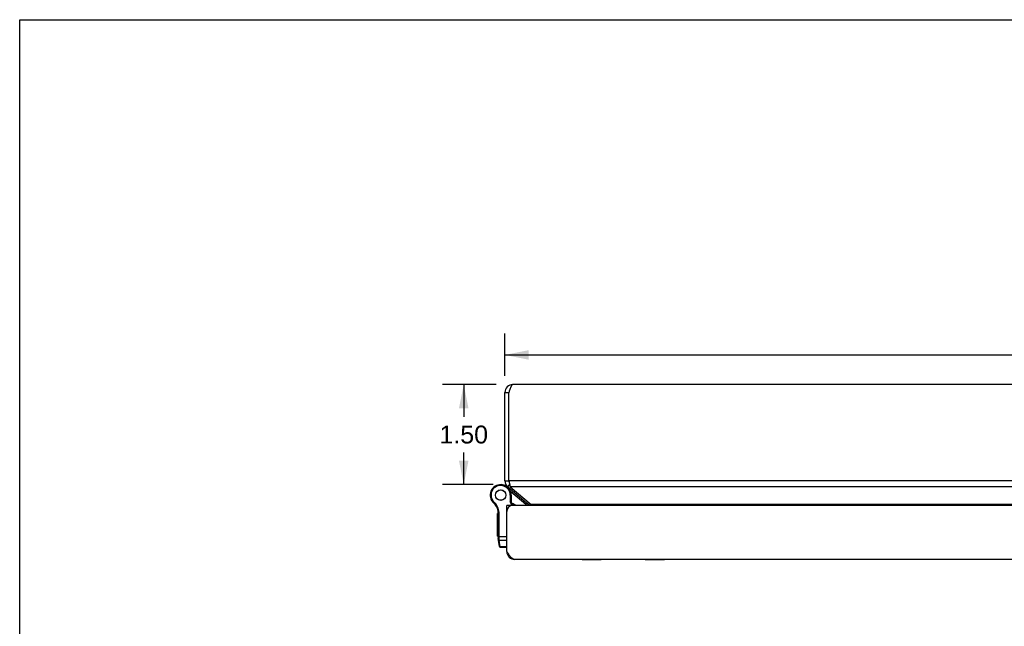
# Model space of a CAD drawing. Header units: inches. Extents: x 0 to 60.7, y 0 to 39.3.
# Tile 9 of 16: x 0 to 14.8, y 30.2 to 39.3. Entities that reach past the tile are written whole.
import ezdxf

# ---------------------------------------------------------------- set-up
doc = ezdxf.new("R2010")
doc.units = ezdxf.units.IN
doc.header["$LTSCALE"] = 3.339286
doc.header["$MEASUREMENT"] = 0
doc.layers.get('0').update_dxf_attribs({"linetype": 'CONTINUOUS'})
for name, color, linetype in [('02___PRT_ALL_AXES', 7, 'CONTINUOUS'), ('06___PRT_ALL_SURFS', 7, 'CONTINUOUS'), ('DIMENSIONS', 7, 'CONTINUOUS')]:
    doc.layers.add(name, color=color, linetype=linetype)
doc.styles.get("Standard").update_dxf_attribs({"font": 'arial.ttf'})
doc.dimstyles.new('DIMSTYLE_1', dxfattribs={"dimtxt": 0.267857, "dimasz": 0.357143, "dimexe": 0.09, "dimexo": 0.07, "dimgap": 0.0375, "dimtad": 0, "dimtih": 1, "dimtoh": 1, "dimzin": 4, "dimdsep": 46, "dimtxsty": 'Standard', "dimblk": '_FILLED', "dimblk1": '_FILLED', "dimblk2": '_FILLED', "dimcen": 0.09, "dimazin": 1, "dimtfac": 1, "dimtofl": 0, "dimtmove": 0, "dimatfit": 3, "dimldrblk": '_FILLED', "dimfxl": 0, "dimtolj": 1, "dimtzin": 4, "dimarcsym": 0})

# ---------------------------------------------------------------- blocks, each defined once
blk = doc.blocks.new('_FILLED')
at = {"color": 0, "linetype": 'ByBlock'}
blk.add_solid([(0, 0), (-1, 0.2), (-1, -0.2)], dxfattribs=at)
blk = doc.blocks.new('*D16')
at = {"layer": 'DIMENSIONS', "color": 2, "linetype": 'Continuous'}
for p, q in [((7.147, 33.811), (6.34, 33.811)), ((6.661, 33.811), (6.661, 33.328)), ((6.661, 32.31), (6.661, 32.792)), ((7.1, 32.31), (6.34, 32.31))]:
    blk.add_line(p, q, dxfattribs=at)
at = {"layer": 'DIMENSIONS', "color": 2, "linetype": 'Continuous', "xscale": 0.3571428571, "yscale": 0.3571428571, "zscale": 0.3571428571}
for p, rotation in [((6.661, 33.811), 90), ((6.661, 32.31), 270)]:
    blk.add_blockref('_FILLED', p, dxfattribs=dict(at, rotation=rotation))
at = {"layer": 'DIMENSIONS', "color": 2, "linetype": 'Continuous', "insert": (6.661, 33.194), "char_height": 0.2679, "width": 0.72789, "attachment_point": 2, "line_spacing_factor": 0.9}
blk.add_mtext('1.50', dxfattribs=at)
blk = doc.blocks.new('*D21')
at = {"layer": 'DIMENSIONS', "color": 2, "linetype": 'Continuous'}
for p, q in [((7.277, 33.941), (7.277, 34.576)), ((27.277, 33.941), (27.277, 34.576)), ((7.277, 34.255), (16.676, 34.255)), ((27.277, 34.255), (17.879, 34.255))]:
    blk.add_line(p, q, dxfattribs=at)
at = {"layer": 'DIMENSIONS', "color": 2, "linetype": 'Continuous', "xscale": 0.3571428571, "yscale": 0.3571428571, "zscale": 0.3571428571, "rotation": 180}
blk.add_blockref('_FILLED', (7.277, 34.255), dxfattribs=at)
at = {"layer": 'DIMENSIONS', "color": 2, "linetype": 'Continuous', "xscale": 0.3571428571, "yscale": 0.3571428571, "zscale": 0.3571428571}
blk.add_blockref('_FILLED', (27.277, 34.255), dxfattribs=at)
at = {"layer": 'DIMENSIONS', "color": 2, "linetype": 'Continuous', "insert": (17.277, 34.389), "char_height": 0.2679, "width": 0.93601, "attachment_point": 2, "line_spacing_factor": 0.9}
blk.add_mtext('20.00', dxfattribs=at)

msp = doc.modelspace()

# ---------------------------------------------------------------- linework, layer by layer
at = {"color": 7, "linetype": 'Continuous'}
for p, q in [((0, 0), (0, 39.2857)), ((0, 39.2857), (60.7143, 39.2857)), ((7.2775, 33.6906), (7.3375, 33.6906)), ((7.2775, 32.3666), (7.3375, 32.3666)), ((7.2724, 32.2971), (7.272, 32.2973)), ((7.3203, 32.2747), (7.3496, 32.3096)), ((7.339, 32.2473), (7.3448, 32.2542)), ((7.5906, 32.0088), (7.3647, 32.1983)), ((7.0786, 32.0712), (7.0898, 32.0778)), ((7.0786, 32.0712), (7.0898, 32.0778)), ((7.0786, 32.0712), (7.0786, 32.0712)), ((7.0898, 32.0778), (7.0898, 32.0778)), ((7.3591, 32.1506), (7.3591, 32.0525)), ((7.3721, 32.1506), (7.3591, 32.1506)), ((7.3721, 32.0556), (7.3591, 32.0525)), ((7.389, 31.995), (7.3591, 32.0525)), ((7.3721, 32.1506), (7.3721, 32.0556)), ((7.4034, 31.9954), (7.3721, 32.0556)), ((7.1085, 32.0352), (7.117, 32.0451)), ((7.1754, 31.9146), (7.1883, 31.9166)), ((7.3669, 31.9954), (7.3069, 31.9954)), ((7.3069, 31.935), (7.312, 31.935)), ((7.3669, 31.9954), (7.3669, 31.9902)), ((7.5906, 32.0088), (7.6098, 32.0317)), ((7.6337, 32.0117), (7.6496, 32.0307)), ((7.1769, 31.5188), (7.1769, 31.8954)), ((7.1769, 31.8954), (7.1899, 31.8954)), ((7.1899, 31.5157), (7.1899, 31.8954)), ((7.1769, 31.5307), (7.3069, 31.5307)), ((7.1954, 31.3783), (7.1781, 31.5015)), ((7.1865, 31.5158), (7.1869, 31.5158)), ((7.1869, 31.5158), (7.1873, 31.5157)), ((7.1873, 31.5157), (7.1878, 31.5157)), ((7.1878, 31.5157), (7.1882, 31.5157)), ((7.1882, 31.5157), (7.1886, 31.5157)), ((7.1886, 31.5157), (7.1891, 31.5157)), ((7.1891, 31.5157), (7.1895, 31.5157)), ((7.1895, 31.5157), (7.1899, 31.5157)), ((7.1899, 31.5144), (7.1899, 31.5157)), ((7.1899, 31.5131), (7.1899, 31.5144)), ((7.19, 31.5118), (7.1899, 31.5131)), ((7.19, 31.5106), (7.19, 31.5118)), ((7.19, 31.5093), (7.19, 31.5106)), ((7.1901, 31.5081), (7.19, 31.5093)), ((7.1901, 31.5068), (7.1901, 31.5081)), ((7.1902, 31.5056), (7.1901, 31.5068)), ((7.1903, 31.5044), (7.1902, 31.5056)), ((7.1904, 31.5031), (7.1903, 31.5044)), ((7.1905, 31.5019), (7.1904, 31.5031)), ((7.1905, 31.5008), (7.1905, 31.5019)), ((7.1907, 31.4996), (7.1905, 31.5008)), ((7.1908, 31.4984), (7.1907, 31.4996)), ((7.1909, 31.4972), (7.1908, 31.4984)), ((7.191, 31.4961), (7.1909, 31.4972)), ((7.1934, 31.4748), (7.191, 31.4961)), ((7.2075, 31.3737), (7.1934, 31.4748)), ((7.1934, 31.4748), (7.3069, 31.4748)), ((7.2082, 31.3671), (7.2075, 31.3737)), ((7.3069, 31.3737), (7.2075, 31.3737)), ((7.3069, 31.3671), (7.2082, 31.3671)), ((7.3079, 31.2898), (7.3162, 31.2908))]:
    msp.add_line(p, q, dxfattribs=at)
at = {"color": 3, "linetype": 'Continuous'}
for p, q in [((7.2775, 32.3666), (7.2775, 33.6906)), ((7.3375, 32.3666), (7.3375, 33.6906)), ((27.1575, 33.8106), (7.3975, 33.8106)), ((7.3375, 32.3666), (7.3405, 32.3517)), ((27.2175, 32.3666), (7.3375, 32.3666)), ((7.3405, 32.3517), (7.3421, 32.3443)), ((7.3203, 32.2747), (7.6337, 32.0117)), ((7.3589, 32.2747), (7.6723, 32.0117)), ((27.196, 32.2747), (7.3589, 32.2747)), ((7.3069, 31.3054), (7.3069, 31.9954)), ((27.1569, 31.9954), (7.3969, 31.9954)), ((26.8827, 32.0117), (7.6723, 32.0117)), ((27.1269, 31.1854), (7.4269, 31.1854))]:
    msp.add_line(p, q, dxfattribs=at)
for points in [[(7.3975, 33.8106), (7.3952, 33.8104), (7.3929, 33.8098), (7.3905, 33.8087), (7.3882, 33.8072), (7.3859, 33.8052), (7.3836, 33.8029), (7.3813, 33.8001), (7.379, 33.7969), (7.3767, 33.7933), (7.3744, 33.7894), (7.3721, 33.7851), (7.3698, 33.7805), (7.3675, 33.7755), (7.3652, 33.7702), (7.3629, 33.7647), (7.3605, 33.7588), (7.3582, 33.7527), (7.3559, 33.7464), (7.3536, 33.7399), (7.3513, 33.7332), (7.349, 33.7263), (7.3467, 33.7194), (7.3444, 33.7123), (7.3421, 33.7051), (7.3398, 33.6979), (7.3375, 33.6906)], [(7.3421, 32.3443), (7.3436, 32.337), (7.3451, 32.3298), (7.3467, 32.3228), (7.3482, 32.3159), (7.3497, 32.3092), (7.3512, 32.3028), (7.3528, 32.2966), (7.3543, 32.2906), (7.3558, 32.285), (7.3574, 32.2797), (7.3589, 32.2747)], [(7.6723, 32.0117), (7.6758, 32.0088), (7.6794, 32.0057), (7.683, 32.0023), (7.6866, 31.9987), (7.6897, 31.9954)], [(7.4269, 31.1854), (7.4223, 31.1856), (7.4177, 31.1863), (7.4131, 31.1874), (7.4085, 31.1889), (7.4038, 31.1909), (7.3992, 31.1932), (7.3946, 31.196), (7.39, 31.1992), (7.3854, 31.2027), (7.3808, 31.2067), (7.3762, 31.2109), (7.3716, 31.2156), (7.367, 31.2205), (7.3623, 31.2258), (7.3577, 31.2314), (7.3531, 31.2372), (7.3485, 31.2433), (7.3439, 31.2496), (7.3392, 31.2562), (7.3346, 31.2628), (7.33, 31.2697), (7.3254, 31.2767), (7.3208, 31.2838), (7.3162, 31.2909), (7.3115, 31.2982), (7.3069, 31.3054)]]:
    msp.add_lwpolyline(points, dxfattribs=at)
at = {"color": 7, "linetype": 'Continuous'}
for points in [[(7.1769, 31.5188), (7.1769, 31.5188), (7.1769, 31.5187), (7.1769, 31.5187), (7.177, 31.5186), (7.177, 31.5186), (7.177, 31.5185), (7.177, 31.5185), (7.177, 31.5184), (7.1771, 31.5183), (7.1771, 31.5183), (7.1771, 31.5182), (7.1772, 31.5182), (7.1772, 31.5181), (7.1773, 31.5181), (7.1773, 31.518), (7.1774, 31.518), (7.1774, 31.5179), (7.1775, 31.5179), (7.1776, 31.5178), (7.1776, 31.5178), (7.1777, 31.5177), (7.1778, 31.5177), (7.1779, 31.5176), (7.178, 31.5176), (7.178, 31.5175), (7.1781, 31.5175), (7.1782, 31.5175), (7.1783, 31.5174), (7.1784, 31.5174), (7.1785, 31.5173), (7.1786, 31.5173), (7.1787, 31.5172), (7.1789, 31.5172), (7.179, 31.5171), (7.1791, 31.5171), (7.1792, 31.517), (7.1793, 31.517), (7.1795, 31.517), (7.1796, 31.5169), (7.1797, 31.5169), (7.1799, 31.5168), (7.18, 31.5168), (7.1801, 31.5168), (7.1803, 31.5167), (7.1804, 31.5167), (7.1806, 31.5166), (7.1807, 31.5166), (7.1809, 31.5166), (7.181, 31.5165), (7.1812, 31.5165), (7.1814, 31.5165), (7.1815, 31.5164), (7.1817, 31.5164), (7.1819, 31.5164), (7.182, 31.5163), (7.1822, 31.5163), (7.1824, 31.5163), (7.1826, 31.5162), (7.1827, 31.5162), (7.1829, 31.5162), (7.1831, 31.5162), (7.1833, 31.5161), (7.1835, 31.5161), (7.1837, 31.5161), (7.1839, 31.516), (7.1841, 31.516), (7.1843, 31.516), (7.1845, 31.516), (7.1846, 31.516), (7.1848, 31.5159), (7.185, 31.5159), (7.1853, 31.5159), (7.1855, 31.5159), (7.1857, 31.5159), (7.1859, 31.5158), (7.1861, 31.5158), (7.1865, 31.5158)], [(7.1781, 31.5015), (7.1781, 31.5014), (7.1782, 31.5013), (7.1782, 31.5012), (7.1782, 31.501), (7.1783, 31.5009), (7.1783, 31.5008), (7.1783, 31.5007), (7.1784, 31.5006), (7.1784, 31.5005), (7.1785, 31.5004), (7.1785, 31.5002), (7.1786, 31.5001), (7.1786, 31.5), (7.1787, 31.4999), (7.1788, 31.4998), (7.1788, 31.4997), (7.1789, 31.4996), (7.179, 31.4995), (7.1791, 31.4994), (7.1792, 31.4993), (7.1792, 31.4992), (7.1793, 31.4991), (7.1794, 31.499), (7.1795, 31.4989), (7.1796, 31.4988), (7.1797, 31.4987), (7.1798, 31.4986), (7.1799, 31.4985), (7.1801, 31.4984), (7.1802, 31.4983), (7.1803, 31.4982), (7.1804, 31.4982), (7.1805, 31.4981), (7.1807, 31.498), (7.1808, 31.4979), (7.1809, 31.4978), (7.1811, 31.4977), (7.1812, 31.4977), (7.1813, 31.4976), (7.1815, 31.4975), (7.1816, 31.4974), (7.1818, 31.4974), (7.1819, 31.4973), (7.1821, 31.4972), (7.1822, 31.4972), (7.1824, 31.4971), (7.1825, 31.497), (7.1827, 31.497), (7.1829, 31.4969), (7.183, 31.4969), (7.1832, 31.4968), (7.1834, 31.4967), (7.1836, 31.4967), (7.1837, 31.4966), (7.1839, 31.4966), (7.1841, 31.4965), (7.1843, 31.4965), (7.1845, 31.4965), (7.1846, 31.4964), (7.1848, 31.4964), (7.185, 31.4963), (7.1852, 31.4963), (7.1854, 31.4963), (7.1856, 31.4962), (7.1858, 31.4962), (7.186, 31.4962), (7.1862, 31.4962), (7.1864, 31.4961), (7.1866, 31.4961), (7.1868, 31.4961), (7.187, 31.4961), (7.1872, 31.496), (7.1874, 31.496), (7.1876, 31.496), (7.1878, 31.496), (7.188, 31.496), (7.1882, 31.496), (7.1884, 31.496), (7.1887, 31.496), (7.1889, 31.496), (7.1891, 31.496), (7.1893, 31.496), (7.1895, 31.496), (7.1897, 31.496), (7.1899, 31.496), (7.1901, 31.496), (7.1904, 31.496), (7.1906, 31.4961), (7.1908, 31.4961), (7.191, 31.4961)], [(7.1805, 31.4847), (7.1805, 31.4845), (7.1805, 31.4843), (7.1806, 31.4841), (7.1806, 31.4839), (7.1807, 31.4837), (7.1807, 31.4835), (7.1808, 31.4833), (7.1808, 31.4831), (7.1809, 31.483), (7.1809, 31.4828), (7.181, 31.4826), (7.1811, 31.4824), (7.1811, 31.4822), (7.1812, 31.482), (7.1813, 31.4819), (7.1814, 31.4817), (7.1815, 31.4815), (7.1815, 31.4813), (7.1816, 31.4812), (7.1817, 31.481), (7.1818, 31.4808), (7.1819, 31.4806), (7.182, 31.4805), (7.1821, 31.4803), (7.1823, 31.4801), (7.1824, 31.48), (7.1825, 31.4798), (7.1826, 31.4797), (7.1827, 31.4795), (7.1829, 31.4793), (7.183, 31.4792), (7.1831, 31.479), (7.1833, 31.4789), (7.1834, 31.4787), (7.1835, 31.4786), (7.1837, 31.4785), (7.1838, 31.4783), (7.184, 31.4782), (7.1841, 31.478), (7.1843, 31.4779), (7.1844, 31.4778), (7.1846, 31.4776), (7.1848, 31.4775), (7.1849, 31.4774), (7.1851, 31.4773), (7.1853, 31.4772), (7.1854, 31.477), (7.1856, 31.4769), (7.1858, 31.4768), (7.186, 31.4767), (7.1862, 31.4766), (7.1863, 31.4765), (7.1865, 31.4764), (7.1867, 31.4763), (7.1869, 31.4762), (7.1871, 31.4761), (7.1873, 31.476), (7.1875, 31.4759), (7.1877, 31.4759), (7.1879, 31.4758), (7.1881, 31.4757), (7.1883, 31.4756), (7.1885, 31.4756), (7.1887, 31.4755), (7.1889, 31.4754), (7.1891, 31.4754), (7.1893, 31.4753), (7.1895, 31.4753), (7.1897, 31.4752), (7.1899, 31.4752), (7.1901, 31.4751), (7.1903, 31.4751), (7.1905, 31.475), (7.1908, 31.475), (7.191, 31.475), (7.1912, 31.4749), (7.1914, 31.4749), (7.1916, 31.4749), (7.1918, 31.4749), (7.192, 31.4749), (7.1923, 31.4749), (7.1925, 31.4748), (7.1927, 31.4748), (7.1929, 31.4748), (7.1931, 31.4748), (7.1934, 31.4748)], [(7.1946, 31.3835), (7.1947, 31.3834), (7.1947, 31.3832), (7.1947, 31.383), (7.1948, 31.3828), (7.1948, 31.3826), (7.1949, 31.3824), (7.1949, 31.3822), (7.195, 31.382), (7.195, 31.3818), (7.1951, 31.3816), (7.1951, 31.3815), (7.1952, 31.3813), (7.1953, 31.3811), (7.1954, 31.3809), (7.1954, 31.3807), (7.1955, 31.3806), (7.1956, 31.3804), (7.1957, 31.3802), (7.1958, 31.38), (7.1959, 31.3799), (7.196, 31.3797), (7.1961, 31.3795), (7.1962, 31.3793), (7.1963, 31.3792), (7.1964, 31.379), (7.1965, 31.3788), (7.1966, 31.3787), (7.1968, 31.3785), (7.1969, 31.3784), (7.197, 31.3782), (7.1971, 31.3781), (7.1973, 31.3779), (7.1974, 31.3778), (7.1975, 31.3776), (7.1977, 31.3775), (7.1978, 31.3773), (7.198, 31.3772), (7.1981, 31.377), (7.1983, 31.3769), (7.1984, 31.3768), (7.1986, 31.3766), (7.1988, 31.3765), (7.1989, 31.3764), (7.1991, 31.3763), (7.1992, 31.3761), (7.1994, 31.376), (7.1996, 31.3759), (7.1998, 31.3758), (7.1999, 31.3757), (7.2001, 31.3756), (7.2003, 31.3755), (7.2005, 31.3754), (7.2007, 31.3753), (7.2008, 31.3752), (7.201, 31.3751), (7.2012, 31.375), (7.2014, 31.3749), (7.2016, 31.3748), (7.2018, 31.3747), (7.202, 31.3747), (7.2022, 31.3746), (7.2024, 31.3745), (7.2026, 31.3744), (7.2028, 31.3744), (7.203, 31.3743), (7.2032, 31.3743), (7.2034, 31.3742), (7.2036, 31.3741), (7.2038, 31.3741), (7.2041, 31.374), (7.2043, 31.374), (7.2045, 31.374), (7.2047, 31.3739), (7.2049, 31.3739), (7.2051, 31.3739), (7.2053, 31.3738), (7.2055, 31.3738), (7.2058, 31.3738), (7.206, 31.3738), (7.2062, 31.3737), (7.2064, 31.3737), (7.2066, 31.3737), (7.2068, 31.3737), (7.2071, 31.3737), (7.2073, 31.3737), (7.2075, 31.3737)]]:
    msp.add_lwpolyline(points, dxfattribs=at)
at = {"color": 3, "linetype": 'Continuous'}
for centre, radius, start, end in [((7.3975, 33.6906), 0.12, 90, 180), ((7.3975, 32.3666), 0.12, 180, 230), ((7.3969, 31.9054), 0.09, 90, 180), ((7.5951, 31.9658), 0.06, 29.61637, 50), ((7.4269, 31.3054), 0.12, 180, 270)]:
    msp.add_arc(centre, radius, start, end, dxfattribs=at)
at = {"color": 7, "linetype": 'Continuous'}
for centre, radius, start, end in [((7.3975, 33.6906), 0.06, 144.21435, 180), ((7.3975, 32.3666), 0.06, 180, 203.1031), ((7.2146, 32.1506), 0.1575, 0, 210.26499), ((7.2146, 32.1506), 0.1445, 0, 210.26499), ((7.1776, 32.055), 0.26, 56.98325, 68.622), ((7.2146, 32.1506), 0.1575, 210.27865, 232.68689), ((7.2013, 32.1428), 0.1421, 210.26499, 229.20673), ((7.2013, 32.1428), 0.1291, 210.26499, 229.20673), ((6.9778, 31.8838), 0.2, 8.84009, 49.20673), ((6.9778, 31.8838), 0.213, 8.84009, 49.20673), ((7.0519, 31.8954), 0.125, 0, 8.84009), ((7.0519, 31.8954), 0.138, 0, 8.84009), ((7.315, 31.8284), 0.21, 52.68557, 69.70189), ((7.5295, 31.936), 0.095, 38.72563, 50), ((7.5295, 31.936), 0.125, 28.38861, 50), ((7.3019, 31.5188), 0.125, 180, 187.96175), ((7.2082, 31.3801), 0.013, 187.97573, 270)]:
    msp.add_arc(centre, radius, start, end, dxfattribs=at)
at = {"layer": '02___PRT_ALL_AXES', "color": 7, "linetype": 'Continuous'}
for p, q in [((7.1669, 31.536), (7.1669, 31.8764)), ((7.1769, 31.8764), (7.1669, 31.8764)), ((7.1769, 31.868), (7.1669, 31.868)), ((7.1769, 31.8161), (7.1669, 31.8161)), ((7.1769, 31.8077), (7.1669, 31.8077)), ((7.1769, 31.7377), (7.1669, 31.7377)), ((7.1769, 31.5362), (7.1669, 31.5362)), ((7.1769, 31.536), (7.1669, 31.536))]:
    msp.add_line(p, q, dxfattribs=at)
for radius in [0.079, 0.078]:
    msp.add_circle((7.2146, 32.1506), radius, dxfattribs=at)
at = {"layer": '06___PRT_ALL_SURFS', "color": 7, "linetype": 'Continuous'}
for p, q in [((8.435, 31.1804), (8.435, 31.1854)), ((8.7237, 31.1804), (8.435, 31.1804)), ((8.5072, 31.1804), (8.5072, 31.1854)), ((8.6515, 31.1804), (8.6515, 31.1854)), ((8.7237, 31.1804), (8.7237, 31.1854)), ((9.3825, 31.1804), (9.3825, 31.1854)), ((9.6712, 31.1804), (9.3825, 31.1804)), ((9.4547, 31.1804), (9.4547, 31.1854)), ((9.599, 31.1804), (9.599, 31.1854)), ((9.6712, 31.1804), (9.6712, 31.1854))]:
    msp.add_line(p, q, dxfattribs=at)

# ---------------------------------------------------------------- dimensions: what is measured, and where the dimension line sits
at = {"layer": 'DIMENSIONS', "color": 2, "linetype": 'Continuous'}
dim = msp.add_linear_dim(base=(27.2775, 34.2546), p1=(7.2775, 34.646), p2=(27.2775, 34.646), dimstyle='DIMSTYLE_1', dxfattribs=at)
dim.commit()
dim.dimension.update_dxf_attribs({"geometry": '*D21', "text_midpoint": (17.2739, 34.2531), "dimtype": 160})
dim = msp.add_linear_dim(base=(6.6614, 32.3096), p1=(7.2175, 33.8106), p2=(7.1696, 32.3096), angle=270, dimstyle='DIMSTYLE_1', dxfattribs=at)
dim.commit()
dim.dimension.update_dxf_attribs({"geometry": '*D16', "text_midpoint": (6.673, 33.0586), "dimtype": 160})

doc.saveas('drawing.dxf')
